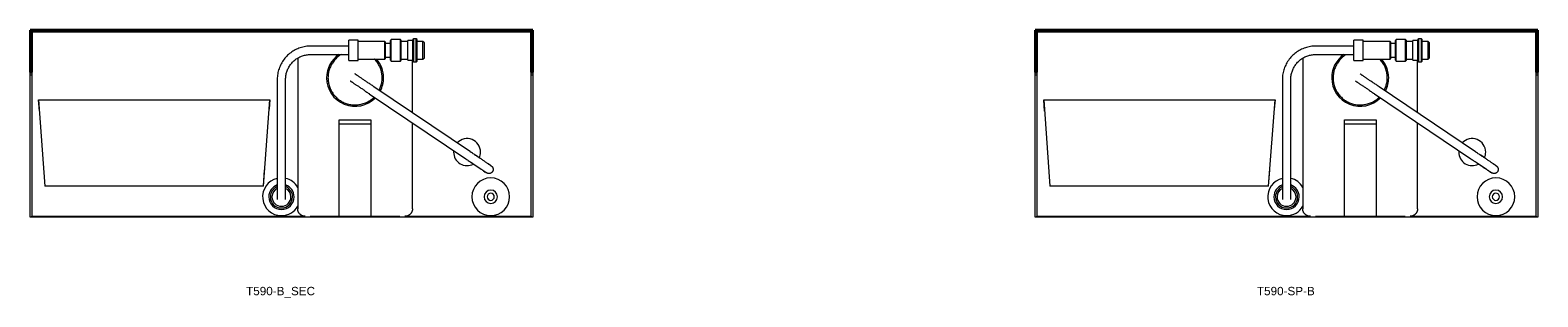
# Model space of a CAD drawing. Header units: millimetres. Extents: x 1763 to 5703, y 1802 to 2120.
# Tile 2 of 2: x 3903 to 5703, y 1802 to 2120. Entities that reach past the tile are written whole.
import ezdxf

# ---------------------------------------------------------------- set-up
doc = ezdxf.new("R2010")
doc.units = ezdxf.units.MM
doc.layers.add('A-GENM', color=13, linetype='Continuous', lineweight=18)
doc.layers.add('A-GENM-IDEN', color=13, linetype='Continuous', lineweight=9)
doc.styles.add('Arial', font='arial.ttf', dxfattribs={"height": 10})

# ---------------------------------------------------------------- blocks, each defined once
blk = doc.blocks.new('DBLTD_Duten_SoapDispensers_T590T591 - Unit with Standard Hot Air Dryer-451946-Level 0')
at = {"layer": 'A-GENM'}
for p, q in [((-174, 219.9), (-174, 389.3)), ((-174, 389.3), (-172, 389.3)), ((-172, 389.3), (424.1, 389.3)), ((-172, 388.3), (-172, 389.3)), ((-172, 389.3), (-172, 219.9)), ((-21.4, 388.3), (-172, 388.3)), ((-30.4, 379.3), (-30.4, 276.8)), ((19.2, 388.3), (-15.4, 388.3)), ((57, 388.3), (19.2, 388.3)), ((19.2, 368.3), (19.2, 388.3)), ((57, 388.3), (57, 368.3)), ((91.6, 388.3), (57, 388.3)), ((424.1, 388.3), (97.6, 388.3)), ((106.6, 199.6), (106.6, 379.3)), ((424.1, 389.3), (424.1, 388.3)), ((424.1, 389.3), (426, 389.3)), ((424.1, 219.9), (424.1, 389.3)), ((426, 389.3), (426, 219.9)), ((19.2, 298.3), (19.2, 368.3)), ((57, 368.3), (57, 298.3)), ((147.5, 352.3), (139.8, 249.3)), ((147.6, 352.3), (146.1, 332.8)), ((147.5, 352.3), (147.5, 352.3)), ((147.6, 352.3), (150.8, 352.3)), ((150.8, 352.3), (158.3, 352.3)), ((158.3, 352.3), (166.4, 352.3)), ((166.4, 352.3), (389.7, 352.3)), ((389.7, 352.3), (397.8, 352.3)), ((397.8, 352.3), (405.3, 352.3)), ((405.3, 352.3), (408.5, 352.3)), ((415.9, 249.3), (408.6, 352.3)), ((408.6, 352.3), (408.6, 352.3)), ((-123, 327.2), (-120.7, 325.6)), ((-115.3, 334), (-117.4, 335.5)), ((-100.2, 323.8), (-112.5, 332.1)), ((-111.4, 319.3), (-105.8, 315.5)), ((-105.8, 315.5), (-104.6, 314.8)), ((-99, 323), (-100.2, 323.8)), ((-99.7, 311.4), (15.6, 233.7)), ((21.2, 242), (-94.1, 319.7)), ((121, 308.3), (121, 225.2)), ((131, 225.2), (131, 308.3)), ((19.2, 278.3), (19.2, 298.3)), ((57, 298.3), (57, 278.3)), ((19.2, 278.3), (57, 278.3)), ((19.2, 273.3), (19.2, 278.3)), ((57, 273.3), (19.2, 273.3)), ((57, 278.3), (57, 273.3)), ((-30.4, 264.7), (-30.4, 202.2)), ((139.8, 249.3), (140.7, 260.6)), ((414.9, 263), (415.9, 249.3)), ((139.9, 249.3), (139.8, 249.3)), ((143.1, 249.3), (139.9, 249.3)), ((150.7, 249.3), (143.1, 249.3)), ((158.9, 249.3), (150.7, 249.3)), ((396.9, 249.3), (158.9, 249.3)), ((405, 249.3), (396.9, 249.3)), ((412.6, 249.3), (405, 249.3)), ((415.9, 249.3), (412.6, 249.3)), ((415.9, 249.3), (415.9, 249.3)), ((-174, 216.3), (-174, 219.9)), ((-174, 219.9), (-172, 219.9)), ((-172, 219.9), (-172, 216.3)), ((424.1, 219.9), (426, 219.9)), ((424.1, 216.3), (424.1, 219.9)), ((426, 219.9), (426, 216.3)), ((-42.9, 200.7), (-44.6, 199.3)), ((-44.6, 199.3), (-44.6, 190.3)), ((-35.9, 200.7), (-42.9, 200.7)), ((-42.9, 200.7), (-42.9, 190.3)), ((-35, 204.1), (-35.9, 203.1)), ((-35.9, 203.1), (-35.9, 190.3)), ((-32.1, 204.1), (-35, 204.1)), ((-35, 204.1), (-35, 190.3)), ((-30.9, 203.1), (-32.1, 204.1)), ((-32.1, 204.1), (-32.1, 190.3)), ((-30.9, 203.1), (-30.9, 190.3)), ((-24.9, 202.2), (-30.9, 202.2)), ((-24.9, 202.2), (-24.9, 190.3)), ((-17, 200.7), (-24.9, 200.7)), ((-16, 203.1), (-17, 201.9)), ((-17, 201.9), (-17, 190.3)), ((-5, 203.1), (-16, 203.1)), ((-16, 203.1), (-16, 190.3)), ((-4.1, 202.2), (-5, 203.1)), ((-5, 203.1), (-5, 190.3)), ((-4.1, 202.2), (-4.1, 190.3)), ((1.7, 198.6), (-4.1, 198.6)), ((2.4, 200.7), (1.7, 200)), ((1.7, 200), (1.7, 190.3)), ((34.5, 200.7), (2.4, 200.7)), ((2.4, 200.7), (2.4, 190.3)), ((45.5, 202.4), (34.5, 202.4)), ((34.5, 202.4), (34.5, 190.3)), ((45.5, 202.4), (45.5, 190.3)), ((-44.6, 190.3), (-44.6, 181.3)), ((-44.6, 181.3), (-42.9, 179.9)), ((-42.9, 190.3), (-42.9, 179.9)), ((-35.9, 190.3), (-35.9, 177.5)), ((-35, 190.3), (-35, 176.5)), ((-32.1, 190.3), (-32.1, 176.5)), ((-30.9, 190.3), (-30.9, 177.5)), ((-24.9, 190.3), (-24.9, 178.5)), ((-17, 190.3), (-17, 178.7)), ((-16, 190.3), (-16, 177.5)), ((-5, 190.3), (-5, 177.5)), ((-4.1, 190.3), (-4.1, 178.5)), ((-4.1, 182), (1.7, 182)), ((1.7, 190.3), (1.7, 180.6)), ((1.7, 180.6), (2.4, 179.9)), ((2.4, 190.3), (2.4, 179.9)), ((34.5, 190.3), (34.5, 178.2)), ((91, 195.2), (45.5, 195.2)), ((45.5, 190.3), (45.5, 178.2)), ((45.5, 185.2), (91, 185.2)), ((-42.9, 179.9), (-35.9, 179.9)), ((-35.9, 177.5), (-35, 176.5)), ((-35, 176.5), (-32.1, 176.5)), ((-32.1, 176.5), (-30.9, 177.5)), ((-30.9, 178.5), (-24.9, 178.5)), ((-24.9, 179.9), (-17, 179.9)), ((-17, 178.7), (-16, 177.5)), ((-16, 177.5), (-5, 177.5)), ((-5, 177.5), (-4.1, 178.5)), ((2.4, 179.9), (34.5, 179.9)), ((34.5, 178.2), (45.5, 178.2))]:
    blk.add_line(p, q, dxfattribs=at)
at = {"layer": 'A-GENM', "lineweight": 35}
for p, q in [((-174, 216.3), (-174, 166.3)), ((-172, 216.3), (-174, 216.3)), ((-172, 166.3), (-172, 216.3)), ((426, 216.3), (424.1, 216.3)), ((424.1, 216.3), (424.1, 166.3)), ((426, 166.3), (426, 216.3)), ((-174, 166.3), (-172, 166.3)), ((424.1, 167.3), (-172, 167.3)), ((-172, 167.3), (-172, 166.3)), ((-172, 166.3), (424.1, 166.3)), ((424.1, 166.3), (424.1, 167.3)), ((424.1, 166.3), (426, 166.3))]:
    blk.add_line(p, q, dxfattribs=at)
at = {"layer": 'A-GENM', "flags": 128}
for points in [[(-30.4, 379.3), (-30.4, 379.7), (-30.4, 380.1), (-30.4, 380.4), (-30.3, 380.8), (-30.2, 381.1), (-30.2, 381.5), (-30.1, 381.8), (-30, 382.2), (-29.8, 382.5), (-29.7, 382.8), (-29.6, 383.2), (-29.4, 383.5), (-29.2, 383.8), (-29, 384.1), (-28.9, 384.4), (-28.6, 384.7), (-28.4, 385), (-28.2, 385.3), (-27.9, 385.5), (-27.7, 385.8), (-27.4, 386), (-27.2, 386.3), (-26.9, 386.5), (-26.6, 386.7), (-26.3, 386.9), (-26, 387.1), (-25.7, 387.3), (-25.3, 387.4), (-25, 387.6), (-24.7, 387.7), (-24.3, 387.8), (-24, 388), (-23.7, 388.1), (-23.3, 388.1), (-23, 388.2), (-22.6, 388.3), (-22.2, 388.3), (-21.9, 388.3), (-21.5, 388.3), (-21.4, 388.3)], [(97.6, 388.3), (98, 388.3), (98.4, 388.3), (98.7, 388.3), (99.1, 388.2), (99.4, 388.2), (99.8, 388.1), (100.1, 388), (100.5, 387.9), (100.8, 387.8), (101.1, 387.6), (101.5, 387.5), (101.8, 387.3), (102.1, 387.1), (102.4, 387), (102.7, 386.8), (103, 386.6), (103.3, 386.3), (103.6, 386.1), (103.8, 385.9), (104.1, 385.6), (104.3, 385.3), (104.6, 385.1), (104.8, 384.8), (105, 384.5), (105.2, 384.2), (105.4, 383.9), (105.6, 383.6), (105.7, 383.3), (105.9, 382.9), (106, 382.6), (106.1, 382.3), (106.3, 381.9), (106.4, 381.6), (106.4, 381.2), (106.5, 380.9), (106.6, 380.5), (106.6, 380.1), (106.6, 379.8), (106.6, 379.4), (106.6, 379.3)], [(121, 368.3), (121, 368.2), (121, 368.1), (121, 367.8), (121, 367.5), (121, 367.1), (121, 366.5), (121, 365.9), (121, 365.2), (121, 364.4), (121, 363.5), (121, 362.6), (121, 361.5), (121, 360.3), (121, 359.1), (121, 357.8), (121, 356.4), (121, 354.9), (121, 353.4), (121, 351.8), (121, 350.1), (121, 348.3), (121, 346.5), (121, 344.6), (121, 342.7), (121, 340.7), (121, 338.6), (121, 336.5), (121, 334.4), (121, 332.2), (121, 330), (121, 327.8), (121, 325.5), (121, 323.2), (121, 320.8), (121, 318.5), (121, 316.1), (121, 313.7), (121, 311.3), (121, 308.9), (121, 308.3)], [(131, 308.3), (131, 310.7), (131, 313.1), (131, 315.5), (131, 317.8), (131, 320.2), (131, 322.5), (131, 324.9), (131, 327.1), (131, 329.4), (131, 331.6), (131, 333.8), (131, 336), (131, 338.1), (131, 340.1), (131, 342.1), (131, 344.1), (131, 346), (131, 347.8), (131, 349.6), (131, 351.3), (131, 352.9), (131, 354.5), (131, 356), (131, 357.4), (131, 358.8), (131, 360), (131, 361.2), (131, 362.3), (131, 363.3), (131, 364.2), (131, 365), (131, 365.8), (131, 366.4), (131, 366.9), (131, 367.4), (131, 367.8), (131, 368), (131, 368.2), (131, 368.3), (131, 368.3)], [(-124.5, 328.2), (-124.7, 328.3), (-124.9, 328.4), (-125, 328.6), (-125.2, 328.7), (-125.3, 328.8), (-125.4, 329), (-125.6, 329.1), (-125.7, 329.3), (-125.8, 329.4), (-125.9, 329.6), (-126, 329.8), (-126.1, 329.9), (-126.2, 330.1), (-126.3, 330.3), (-126.4, 330.5), (-126.5, 330.7), (-126.5, 330.9), (-126.6, 331.1), (-126.6, 331.3), (-126.7, 331.5), (-126.7, 331.6), (-126.7, 331.8), (-126.7, 332), (-126.7, 332.2), (-126.7, 332.4), (-126.7, 332.6), (-126.7, 332.8), (-126.7, 333), (-126.7, 333.2), (-126.6, 333.4), (-126.6, 333.6), (-126.5, 333.8), (-126.4, 334), (-126.4, 334.2), (-126.3, 334.4), (-126.2, 334.6), (-126.1, 334.7), (-126, 334.9), (-125.9, 335.1), (-125.9, 335.1)], [(-125.9, 335.1), (-125.8, 335.3), (-125.6, 335.5), (-125.5, 335.6), (-125.4, 335.8), (-125.2, 335.9), (-125.1, 336), (-124.9, 336.2), (-124.8, 336.3), (-124.6, 336.4), (-124.5, 336.5), (-124.3, 336.6), (-124.1, 336.7), (-123.9, 336.8), (-123.8, 336.9), (-123.6, 337), (-123.4, 337.1), (-123.2, 337.1), (-123, 337.2), (-122.8, 337.2), (-122.6, 337.3), (-122.4, 337.3), (-122.2, 337.3), (-122, 337.3), (-121.8, 337.3), (-121.6, 337.3), (-121.4, 337.3), (-121.2, 337.3), (-121, 337.3), (-120.8, 337.3), (-120.6, 337.2), (-120.4, 337.2), (-120.2, 337.1), (-120.1, 337), (-119.9, 337), (-119.7, 336.9), (-119.5, 336.8), (-119.3, 336.7), (-119.2, 336.6), (-119, 336.5), (-118.9, 336.5)], [(-123, 327.2), (-123.4, 327.4), (-123.6, 327.6), (-123.9, 327.8), (-124.1, 327.9), (-124.3, 328), (-124.4, 328.1), (-124.5, 328.1), (-124.5, 328.2), (-124.5, 328.2)], [(-124.5, 328.2), (-124.5, 328.2), (-124.5, 328.1), (-124.4, 328.1), (-124.2, 328), (-124, 327.9), (-123.8, 327.7), (-123.6, 327.5), (-123.3, 327.3), (-122.9, 327.1), (-122.6, 326.9), (-122.2, 326.6), (-121.7, 326.3), (-121.2, 326), (-120.7, 325.6), (-120.2, 325.3), (-119.6, 324.9), (-119, 324.5), (-118.4, 324), (-117.7, 323.6), (-117, 323.1), (-116.3, 322.6), (-115.5, 322.1), (-114.7, 321.6), (-113.9, 321), (-113.1, 320.5), (-112.3, 319.9), (-111.4, 319.3), (-110.5, 318.7), (-109.6, 318.1), (-108.7, 317.5), (-107.7, 316.9), (-106.8, 316.2), (-105.8, 315.6), (-104.9, 314.9), (-103.9, 314.3), (-102.9, 313.6), (-101.9, 312.9), (-100.9, 312.3), (-99.9, 311.6), (-99.7, 311.4)], [(-94.1, 319.7), (-95.1, 320.4), (-96.1, 321), (-97, 321.7), (-98, 322.4), (-99, 323), (-100, 323.7), (-100.9, 324.3), (-101.9, 325), (-102.8, 325.6), (-103.8, 326.2), (-104.7, 326.8), (-105.6, 327.5), (-106.4, 328), (-107.3, 328.6), (-108.1, 329.2), (-108.9, 329.7), (-109.7, 330.3), (-110.5, 330.8), (-111.2, 331.3), (-111.9, 331.7), (-112.6, 332.2), (-113.2, 332.6), (-113.9, 333.1), (-114.4, 333.4), (-115, 333.8), (-115.5, 334.2), (-116, 334.5), (-116.5, 334.8), (-116.9, 335.1), (-117.2, 335.3), (-117.6, 335.6), (-117.9, 335.8), (-118.2, 336), (-118.4, 336.1), (-118.6, 336.2), (-118.7, 336.3), (-118.8, 336.4), (-118.9, 336.5), (-118.9, 336.5), (-118.9, 336.5)], [(-118.9, 336.5), (-118.9, 336.5), (-118.9, 336.4), (-118.8, 336.4), (-118.6, 336.3), (-118.4, 336.1), (-118.2, 336), (-118, 335.8), (-117.7, 335.6), (-117.4, 335.5)], [(70.5, 223.1), (70.4, 224.4), (70.4, 225.7), (70.2, 227), (70, 228.3), (69.8, 229.6), (69.5, 230.8), (69.2, 232.1), (68.8, 233.3), (68.4, 234.5), (67.9, 235.7), (67.4, 236.9), (66.8, 238.1), (66.2, 239.2), (65.5, 240.3), (64.8, 241.4), (64.1, 242.4), (63.3, 243.5), (62.4, 244.5), (61.6, 245.4), (60.6, 246.3), (59.7, 247.2), (58.7, 248.1), (57.7, 248.9), (56.7, 249.6), (55.6, 250.3), (54.5, 251), (53.4, 251.7), (52.2, 252.2), (51, 252.8), (49.8, 253.3), (48.6, 253.7), (47.4, 254.1), (46.1, 254.5), (44.9, 254.8), (43.6, 255), (42.3, 255.2), (41, 255.3), (39.7, 255.4), (38.5, 255.5), (37.2, 255.5), (35.9, 255.4), (34.6, 255.3), (33.3, 255.1), (32, 254.9), (30.8, 254.6), (29.5, 254.3), (28.3, 253.9), (27, 253.5), (25.8, 253.1), (24.6, 252.5), (23.5, 252), (22.3, 251.4), (21.2, 250.7), (20.1, 250), (19.1, 249.3), (18, 248.5), (17, 247.7), (16.1, 246.8), (15.2, 246)], [(9.3, 237.9), (9.1, 237.5), (8.6, 236.4), (8.1, 235.2), (7.6, 234), (7.2, 232.7), (6.9, 231.5), (6.5, 230.2), (6.3, 229), (6.1, 227.7), (5.9, 226.4), (5.8, 225.1), (5.8, 223.8), (5.8, 223.1)], [(43.8, 226.7), (43.8, 226.7), (43.8, 226.7), (43.7, 226.8), (43.6, 226.9), (43.4, 227), (43.2, 227.1), (43, 227.3), (42.7, 227.5), (42.4, 227.7), (42.1, 227.9), (41.7, 228.1), (41.3, 228.4), (40.8, 228.7), (40.4, 229), (39.9, 229.3), (39.4, 229.7), (38.8, 230.1), (38.2, 230.5), (37.6, 230.9), (37, 231.3), (36.3, 231.8), (35.6, 232.2), (34.9, 232.7), (34.2, 233.2), (33.4, 233.7), (32.7, 234.2), (31.9, 234.8), (31.1, 235.3), (30.2, 235.9), (29.4, 236.4), (28.6, 237), (27.7, 237.6), (26.8, 238.2), (25.9, 238.8), (25.1, 239.4), (24.2, 240), (23.3, 240.6), (22.4, 241.2), (21.4, 241.8), (21.2, 242)], [(5.8, 223.1), (5.8, 221.8), (5.9, 220.5), (6, 219.3), (6.2, 218), (6.4, 216.7), (6.7, 215.4), (7, 214.2), (7.4, 212.9), (7.8, 211.7), (8.3, 210.5), (8.8, 209.3), (9.4, 208.2), (10, 207.1), (10.7, 205.9), (11.4, 204.9), (12.2, 203.8), (13, 202.8), (13.8, 201.8), (14.7, 200.8), (14.8, 200.7)], [(15.6, 233.7), (16.5, 233.1), (17.4, 232.4), (18.3, 231.8), (19.2, 231.2), (20.1, 230.6), (21, 230), (21.9, 229.4), (22.7, 228.9), (23.6, 228.3), (24.4, 227.7), (25.3, 227.2), (26.1, 226.6), (26.9, 226.1), (27.6, 225.6), (28.4, 225), (29.1, 224.5), (29.8, 224.1), (30.5, 223.6), (31.2, 223.1), (31.9, 222.7), (32.5, 222.3), (33.1, 221.9), (33.6, 221.5), (34.2, 221.2), (34.7, 220.8), (35.1, 220.5), (35.6, 220.2), (36, 219.9), (36.4, 219.7), (36.7, 219.4), (37, 219.2), (37.3, 219), (37.5, 218.9), (37.7, 218.7), (37.9, 218.6), (38.1, 218.5), (38.2, 218.5), (38.2, 218.4), (38.2, 218.4), (38.2, 218.4)], [(54.4, 195.2), (55, 195.5), (56.1, 196.2), (57.1, 197), (58.2, 197.8), (59.2, 198.6), (60.1, 199.4), (61.1, 200.3), (62, 201.3), (62.8, 202.2), (63.6, 203.3), (64.4, 204.3), (65.1, 205.4), (65.8, 206.4), (66.5, 207.6), (67.1, 208.7), (67.6, 209.9), (68.1, 211.1), (68.6, 212.3), (69, 213.5), (69.4, 214.8), (69.7, 216), (69.9, 217.3), (70.1, 218.6), (70.3, 219.8), (70.4, 221.1), (70.4, 222.4), (70.5, 223.1)], [(91, 185.2), (92.6, 185.2), (94.2, 185.3), (95.8, 185.5), (97.4, 185.7), (99, 186), (100.6, 186.4), (102.1, 186.8), (103.6, 187.2), (105.1, 187.8), (106.6, 188.4), (108.1, 189), (109.5, 189.7), (110.9, 190.5), (112.3, 191.3), (113.6, 192.2), (114.9, 193.1), (116.2, 194.1), (117.4, 195.1), (118.6, 196.2), (119.7, 197.3), (120.8, 198.5), (121.9, 199.7), (122.9, 201), (123.8, 202.3), (124.7, 203.6), (125.5, 205), (126.3, 206.4), (127, 207.8), (127.7, 209.2), (128.3, 210.7), (128.9, 212.2), (129.4, 213.7), (129.8, 215.3), (130.2, 216.8), (130.5, 218.4), (130.7, 220), (130.9, 221.6), (131, 223.2), (131, 224.8), (131, 225.2)], [(121, 225.2), (121, 224), (120.9, 222.8), (120.8, 221.6), (120.7, 220.4), (120.4, 219.3), (120.2, 218.1), (119.9, 216.9), (119.5, 215.8), (119.1, 214.6), (118.7, 213.5), (118.2, 212.4), (117.7, 211.4), (117.1, 210.3), (116.5, 209.3), (115.8, 208.3), (115.1, 207.3), (114.4, 206.3), (113.6, 205.4), (112.8, 204.5), (111.9, 203.7), (111.1, 202.9), (110.2, 202.1), (109.2, 201.3), (108.3, 200.6), (107.3, 200), (106.2, 199.3), (105.2, 198.8), (104.1, 198.2), (103, 197.7), (101.9, 197.3), (100.8, 196.8), (99.6, 196.5), (98.5, 196.2), (97.3, 195.9), (96.1, 195.6), (95, 195.5), (93.8, 195.3), (92.6, 195.3), (91.4, 195.2), (91, 195.2)]]:
    blk.add_lwpolyline(points, dxfattribs=at)
at = {"layer": 'A-GENM'}
for centre, radius, start, end in [((-123.9, 365), 22.5, 90, 270), ((-123.9, 365), 22.5, 270, 90), ((126, 365), 22.5, 90, 150.074), ((126, 365.1), 15.1, 0, 180), ((126, 365.1), 13.2, 0, 180), ((126, 365), 22.5, 282.8818, 90), ((-123.9, 365), 7.99, 90, 270), ((-123.9, 365), 4.26, 90, 270), ((-123.9, 365), 7.99, 270, 90), ((-123.9, 365), 4.26, 270, 90), ((126, 365.1), 15.1, 180, 250.6013), ((126, 365.1), 13.2, 180, 247.5), ((126, 365.1), 11.3, 0, 180), ((126, 365.1), 11.3, 180, 243.8724), ((126, 365.1), 15.1, 289.3867, 0), ((126, 365.1), 13.2, 292.5, 0), ((126, 365.1), 11.3, 296.4867, 0), ((126, 365), 22.5, 209.926, 257.1714), ((-95.6, 311.7), 16.1, 360, 118.0416), ((-95.6, 311.7), 16.1, 155.0624, 180), ((-95.6, 311.7), 16.1, 180, 316.9986), ((-95.6, 311.7), 16.1, 354.0674, 360), ((38.1, 223.1), 34, 360, 135.5709), ((38.1, 223.1), 34, 152.4811, 180), ((38.1, 223.1), 34, 180, 221.2558), ((38.1, 223.1), 34, 304.7126, 360)]:
    blk.add_arc(centre, radius, start, end, dxfattribs=at)
blk = doc.blocks.new('DBLTD_Duten_SoapDispensers_T590T591 - Unit with Standard Hot Air Dryer_ without Mixer-451978-Level 0')
at = {"layer": 'A-GENM'}
for p, q in [((-174, 219.9), (-174, 389.3)), ((-174, 389.3), (-172, 389.3)), ((-172, 389.3), (424.1, 389.3)), ((-172, 388.3), (-172, 389.3)), ((-172, 389.3), (-172, 219.9)), ((-21.4, 388.3), (-172, 388.3)), ((-30.4, 379.3), (-30.4, 276.8)), ((19.2, 388.3), (-15.4, 388.3)), ((57, 388.3), (19.2, 388.3)), ((19.2, 368.3), (19.2, 388.3)), ((57, 388.3), (57, 368.3)), ((91.6, 388.3), (57, 388.3)), ((424.1, 388.3), (97.6, 388.3)), ((106.6, 199.6), (106.6, 379.3)), ((424.1, 389.3), (424.1, 388.3)), ((424.1, 389.3), (426, 389.3)), ((424.1, 219.9), (424.1, 389.3)), ((426, 389.3), (426, 219.9)), ((19.2, 298.3), (19.2, 368.3)), ((57, 368.3), (57, 298.3)), ((147.5, 352.3), (139.8, 249.3)), ((147.6, 352.3), (146.1, 332.8)), ((147.5, 352.3), (147.5, 352.3)), ((147.6, 352.3), (150.8, 352.3)), ((150.8, 352.3), (158.3, 352.3)), ((158.3, 352.3), (166.4, 352.3)), ((166.4, 352.3), (389.7, 352.3)), ((389.7, 352.3), (397.8, 352.3)), ((397.8, 352.3), (405.3, 352.3)), ((405.3, 352.3), (408.5, 352.3)), ((415.9, 249.3), (408.6, 352.3)), ((408.6, 352.3), (408.6, 352.3)), ((-123, 327.2), (-120.7, 325.6)), ((-115.3, 334), (-117.4, 335.5)), ((-100.2, 323.8), (-112.5, 332.1)), ((-111.4, 319.3), (-105.8, 315.5)), ((-105.8, 315.5), (-104.6, 314.8)), ((-99, 323), (-100.2, 323.8)), ((-99.7, 311.4), (15.6, 233.7)), ((-95.8, 320.9), (-95.9, 320.9)), ((21.2, 242), (-94.1, 319.7)), ((121, 308.3), (121, 225.2)), ((131, 225.2), (131, 308.3)), ((19.2, 278.3), (19.2, 298.3)), ((57, 298.3), (57, 278.3)), ((19.2, 278.3), (57, 278.3)), ((19.2, 273.3), (19.2, 278.3)), ((57, 273.3), (19.2, 273.3)), ((57, 278.3), (57, 273.3)), ((-30.4, 264.7), (-30.4, 202.2)), ((139.8, 249.3), (140.7, 260.6)), ((414.9, 263), (415.9, 249.3)), ((139.9, 249.3), (139.8, 249.3)), ((143.1, 249.3), (139.9, 249.3)), ((150.7, 249.3), (143.1, 249.3)), ((158.9, 249.3), (150.7, 249.3)), ((396.9, 249.3), (158.9, 249.3)), ((405, 249.3), (396.9, 249.3)), ((412.6, 249.3), (405, 249.3)), ((415.9, 249.3), (412.6, 249.3)), ((415.9, 249.3), (415.9, 249.3)), ((-174, 216.3), (-174, 219.9)), ((-174, 219.9), (-172, 219.9)), ((-172, 219.9), (-172, 216.3)), ((424.1, 219.9), (426, 219.9)), ((424.1, 216.3), (424.1, 219.9)), ((426, 219.9), (426, 216.3)), ((-42.9, 200.7), (-44.6, 199.3)), ((-44.6, 199.3), (-44.6, 190.3)), ((-35.9, 200.7), (-42.9, 200.7)), ((-42.9, 200.7), (-42.9, 190.3)), ((-35, 204.1), (-35.9, 203.1)), ((-35.9, 203.1), (-35.9, 190.3)), ((-32.1, 204.1), (-35, 204.1)), ((-35, 204.1), (-35, 190.3)), ((-30.9, 203.1), (-32.1, 204.1)), ((-32.1, 204.1), (-32.1, 190.3)), ((-30.9, 203.1), (-30.9, 190.3)), ((-24.9, 202.2), (-30.9, 202.2)), ((-24.9, 202.2), (-24.9, 190.3)), ((-17, 200.7), (-24.9, 200.7)), ((-16, 203.1), (-17, 201.9)), ((-17, 201.9), (-17, 190.3)), ((-5, 203.1), (-16, 203.1)), ((-16, 203.1), (-16, 190.3)), ((-4.1, 202.2), (-5, 203.1)), ((-5, 203.1), (-5, 190.3)), ((-4.1, 202.2), (-4.1, 190.3)), ((1.7, 198.6), (-4.1, 198.6)), ((2.4, 200.7), (1.7, 200)), ((1.7, 200), (1.7, 190.3)), ((34.5, 200.7), (2.4, 200.7)), ((2.4, 200.7), (2.4, 190.3)), ((45.5, 202.4), (34.5, 202.4)), ((34.5, 202.4), (34.5, 190.3)), ((45.5, 202.4), (45.5, 190.3)), ((-44.6, 190.3), (-44.6, 181.3)), ((-44.6, 181.3), (-42.9, 179.9)), ((-42.9, 190.3), (-42.9, 179.9)), ((-35.9, 190.3), (-35.9, 177.5)), ((-35, 190.3), (-35, 176.5)), ((-32.1, 190.3), (-32.1, 176.5)), ((-30.9, 190.3), (-30.9, 177.5)), ((-24.9, 190.3), (-24.9, 178.5)), ((-17, 190.3), (-17, 178.7)), ((-16, 190.3), (-16, 177.5)), ((-5, 190.3), (-5, 177.5)), ((-4.1, 190.3), (-4.1, 178.5)), ((-4.1, 182), (1.7, 182)), ((1.7, 190.3), (1.7, 180.6)), ((1.7, 180.6), (2.4, 179.9)), ((2.4, 190.3), (2.4, 179.9)), ((34.5, 190.3), (34.5, 178.2)), ((91, 195.2), (45.5, 195.2)), ((45.5, 190.3), (45.5, 178.2)), ((45.5, 185.2), (91, 185.2)), ((-42.9, 179.9), (-35.9, 179.9)), ((-35.9, 177.5), (-35, 176.5)), ((-35, 176.5), (-32.1, 176.5)), ((-32.1, 176.5), (-30.9, 177.5)), ((-30.9, 178.5), (-24.9, 178.5)), ((-24.9, 179.9), (-17, 179.9)), ((-17, 178.7), (-16, 177.5)), ((-16, 177.5), (-5, 177.5)), ((-5, 177.5), (-4.1, 178.5)), ((2.4, 179.9), (34.5, 179.9)), ((34.5, 178.2), (45.5, 178.2))]:
    blk.add_line(p, q, dxfattribs=at)
at = {"layer": 'A-GENM', "lineweight": 35}
for p, q in [((-174, 216.3), (-174, 166.3)), ((-172, 216.3), (-174, 216.3)), ((-172, 166.3), (-172, 216.3)), ((426, 216.3), (424.1, 216.3)), ((424.1, 216.3), (424.1, 166.3)), ((426, 166.3), (426, 216.3)), ((-174, 166.3), (-172, 166.3)), ((424.1, 167.3), (-172, 167.3)), ((-172, 167.3), (-172, 166.3)), ((-172, 166.3), (424.1, 166.3)), ((424.1, 166.3), (424.1, 167.3)), ((424.1, 166.3), (426, 166.3))]:
    blk.add_line(p, q, dxfattribs=at)
at = {"layer": 'A-GENM', "flags": 128}
for points in [[(-30.4, 379.3), (-30.4, 379.7), (-30.4, 380.1), (-30.4, 380.4), (-30.3, 380.8), (-30.2, 381.1), (-30.2, 381.5), (-30.1, 381.8), (-30, 382.2), (-29.8, 382.5), (-29.7, 382.8), (-29.6, 383.2), (-29.4, 383.5), (-29.2, 383.8), (-29, 384.1), (-28.9, 384.4), (-28.6, 384.7), (-28.4, 385), (-28.2, 385.3), (-27.9, 385.5), (-27.7, 385.8), (-27.4, 386), (-27.2, 386.3), (-26.9, 386.5), (-26.6, 386.7), (-26.3, 386.9), (-26, 387.1), (-25.7, 387.3), (-25.3, 387.4), (-25, 387.6), (-24.7, 387.7), (-24.3, 387.8), (-24, 388), (-23.7, 388.1), (-23.3, 388.1), (-23, 388.2), (-22.6, 388.3), (-22.2, 388.3), (-21.9, 388.3), (-21.5, 388.3), (-21.4, 388.3)], [(97.6, 388.3), (98, 388.3), (98.4, 388.3), (98.7, 388.3), (99.1, 388.2), (99.4, 388.2), (99.8, 388.1), (100.1, 388), (100.5, 387.9), (100.8, 387.8), (101.1, 387.6), (101.5, 387.5), (101.8, 387.3), (102.1, 387.1), (102.4, 387), (102.7, 386.8), (103, 386.6), (103.3, 386.3), (103.6, 386.1), (103.8, 385.9), (104.1, 385.6), (104.3, 385.3), (104.6, 385.1), (104.8, 384.8), (105, 384.5), (105.2, 384.2), (105.4, 383.9), (105.6, 383.6), (105.7, 383.3), (105.9, 382.9), (106, 382.6), (106.1, 382.3), (106.3, 381.9), (106.4, 381.6), (106.4, 381.2), (106.5, 380.9), (106.6, 380.5), (106.6, 380.1), (106.6, 379.8), (106.6, 379.4), (106.6, 379.3)], [(121, 368.3), (121, 368.2), (121, 368.1), (121, 367.8), (121, 367.5), (121, 367.1), (121, 366.5), (121, 365.9), (121, 365.2), (121, 364.4), (121, 363.5), (121, 362.6), (121, 361.5), (121, 360.3), (121, 359.1), (121, 357.8), (121, 356.4), (121, 354.9), (121, 353.4), (121, 351.8), (121, 350.1), (121, 348.3), (121, 346.5), (121, 344.6), (121, 342.7), (121, 340.7), (121, 338.6), (121, 336.5), (121, 334.4), (121, 332.2), (121, 330), (121, 327.8), (121, 325.5), (121, 323.2), (121, 320.8), (121, 318.5), (121, 316.1), (121, 313.7), (121, 311.3), (121, 308.9), (121, 308.3)], [(131, 308.3), (131, 310.7), (131, 313.1), (131, 315.5), (131, 317.8), (131, 320.2), (131, 322.5), (131, 324.9), (131, 327.1), (131, 329.4), (131, 331.6), (131, 333.8), (131, 336), (131, 338.1), (131, 340.1), (131, 342.1), (131, 344.1), (131, 346), (131, 347.8), (131, 349.6), (131, 351.3), (131, 352.9), (131, 354.5), (131, 356), (131, 357.4), (131, 358.8), (131, 360), (131, 361.2), (131, 362.3), (131, 363.3), (131, 364.2), (131, 365), (131, 365.8), (131, 366.4), (131, 366.9), (131, 367.4), (131, 367.8), (131, 368), (131, 368.2), (131, 368.3), (131, 368.3)], [(-124.5, 328.2), (-124.7, 328.3), (-124.9, 328.4), (-125, 328.6), (-125.2, 328.7), (-125.3, 328.8), (-125.4, 329), (-125.6, 329.1), (-125.7, 329.3), (-125.8, 329.4), (-125.9, 329.6), (-126, 329.8), (-126.1, 329.9), (-126.2, 330.1), (-126.3, 330.3), (-126.4, 330.5), (-126.5, 330.7), (-126.5, 330.9), (-126.6, 331.1), (-126.6, 331.3), (-126.7, 331.5), (-126.7, 331.6), (-126.7, 331.8), (-126.7, 332), (-126.7, 332.2), (-126.7, 332.4), (-126.7, 332.6), (-126.7, 332.8), (-126.7, 333), (-126.7, 333.2), (-126.6, 333.4), (-126.6, 333.6), (-126.5, 333.8), (-126.4, 334), (-126.4, 334.2), (-126.3, 334.4), (-126.2, 334.6), (-126.1, 334.7), (-126, 334.9), (-125.9, 335.1), (-125.9, 335.1)], [(-125.9, 335.1), (-125.8, 335.3), (-125.6, 335.5), (-125.5, 335.6), (-125.4, 335.8), (-125.2, 335.9), (-125.1, 336), (-124.9, 336.2), (-124.8, 336.3), (-124.6, 336.4), (-124.5, 336.5), (-124.3, 336.6), (-124.1, 336.7), (-123.9, 336.8), (-123.8, 336.9), (-123.6, 337), (-123.4, 337.1), (-123.2, 337.1), (-123, 337.2), (-122.8, 337.2), (-122.6, 337.3), (-122.4, 337.3), (-122.2, 337.3), (-122, 337.3), (-121.8, 337.3), (-121.6, 337.3), (-121.4, 337.3), (-121.2, 337.3), (-121, 337.3), (-120.8, 337.3), (-120.6, 337.2), (-120.4, 337.2), (-120.2, 337.1), (-120.1, 337), (-119.9, 337), (-119.7, 336.9), (-119.5, 336.8), (-119.3, 336.7), (-119.2, 336.6), (-119, 336.5), (-118.9, 336.5)], [(-123, 327.2), (-123.4, 327.4), (-123.6, 327.6), (-123.9, 327.8), (-124.1, 327.9), (-124.3, 328), (-124.4, 328.1), (-124.5, 328.1), (-124.5, 328.2), (-124.5, 328.2)], [(-124.5, 328.2), (-124.5, 328.2), (-124.5, 328.1), (-124.4, 328.1), (-124.2, 328), (-124, 327.9), (-123.8, 327.7), (-123.6, 327.5), (-123.3, 327.3), (-122.9, 327.1), (-122.6, 326.9), (-122.2, 326.6), (-121.7, 326.3), (-121.2, 326), (-120.7, 325.6), (-120.2, 325.3), (-119.6, 324.9), (-119, 324.5), (-118.4, 324), (-117.7, 323.6), (-117, 323.1), (-116.3, 322.6), (-115.5, 322.1), (-114.7, 321.6), (-113.9, 321), (-113.1, 320.5), (-112.3, 319.9), (-111.4, 319.3), (-110.5, 318.7), (-109.6, 318.1), (-108.7, 317.5), (-107.7, 316.9), (-106.8, 316.2), (-105.8, 315.6), (-104.9, 314.9), (-103.9, 314.3), (-102.9, 313.6), (-101.9, 312.9), (-100.9, 312.3), (-99.9, 311.6), (-99.7, 311.4)], [(-94.1, 319.7), (-95.1, 320.4), (-96.1, 321), (-97, 321.7), (-98, 322.4), (-99, 323), (-100, 323.7), (-100.9, 324.3), (-101.9, 325), (-102.8, 325.6), (-103.8, 326.2), (-104.7, 326.8), (-105.6, 327.5), (-106.4, 328), (-107.3, 328.6), (-108.1, 329.2), (-108.9, 329.7), (-109.7, 330.3), (-110.5, 330.8), (-111.2, 331.3), (-111.9, 331.7), (-112.6, 332.2), (-113.2, 332.6), (-113.9, 333.1), (-114.4, 333.4), (-115, 333.8), (-115.5, 334.2), (-116, 334.5), (-116.5, 334.8), (-116.9, 335.1), (-117.2, 335.3), (-117.6, 335.6), (-117.9, 335.8), (-118.2, 336), (-118.4, 336.1), (-118.6, 336.2), (-118.7, 336.3), (-118.8, 336.4), (-118.9, 336.5), (-118.9, 336.5), (-118.9, 336.5)], [(-118.9, 336.5), (-118.9, 336.5), (-118.9, 336.4), (-118.8, 336.4), (-118.6, 336.3), (-118.4, 336.1), (-118.2, 336), (-118, 335.8), (-117.7, 335.6), (-117.4, 335.5)], [(70.5, 223.1), (70.4, 224.4), (70.4, 225.7), (70.2, 227), (70, 228.3), (69.8, 229.6), (69.5, 230.8), (69.2, 232.1), (68.8, 233.3), (68.4, 234.5), (67.9, 235.7), (67.4, 236.9), (66.8, 238.1), (66.2, 239.2), (65.5, 240.3), (64.8, 241.4), (64.1, 242.4), (63.3, 243.5), (62.4, 244.5), (61.6, 245.4), (60.6, 246.3), (59.7, 247.2), (58.7, 248.1), (57.7, 248.9), (56.7, 249.6), (55.6, 250.3), (54.5, 251), (53.4, 251.7), (52.2, 252.2), (51, 252.8), (49.8, 253.3), (48.6, 253.7), (47.4, 254.1), (46.1, 254.5), (44.9, 254.8), (43.6, 255), (42.3, 255.2), (41, 255.3), (39.7, 255.4), (38.5, 255.5), (37.2, 255.5), (35.9, 255.4), (34.6, 255.3), (33.3, 255.1), (32, 254.9), (30.8, 254.6), (29.5, 254.3), (28.3, 253.9), (27, 253.5), (25.8, 253.1), (24.6, 252.5), (23.5, 252), (22.3, 251.4), (21.2, 250.7), (20.1, 250), (19.1, 249.3), (18, 248.5), (17, 247.7), (16.1, 246.8), (15.2, 246)], [(9.3, 237.9), (9.1, 237.5), (8.6, 236.4), (8.1, 235.2), (7.6, 234), (7.2, 232.7), (6.9, 231.5), (6.5, 230.2), (6.3, 229), (6.1, 227.7), (5.9, 226.4), (5.8, 225.1), (5.8, 223.8), (5.8, 223.1)], [(43.8, 226.7), (43.8, 226.7), (43.8, 226.7), (43.7, 226.8), (43.6, 226.9), (43.4, 227), (43.2, 227.1), (43, 227.3), (42.7, 227.5), (42.4, 227.7), (42.1, 227.9), (41.7, 228.1), (41.3, 228.4), (40.8, 228.7), (40.4, 229), (39.9, 229.3), (39.4, 229.7), (38.8, 230.1), (38.2, 230.5), (37.6, 230.9), (37, 231.3), (36.3, 231.8), (35.6, 232.2), (34.9, 232.7), (34.2, 233.2), (33.4, 233.7), (32.7, 234.2), (31.9, 234.8), (31.1, 235.3), (30.2, 235.9), (29.4, 236.4), (28.6, 237), (27.7, 237.6), (26.8, 238.2), (25.9, 238.8), (25.1, 239.4), (24.2, 240), (23.3, 240.6), (22.4, 241.2), (21.4, 241.8), (21.2, 242)], [(5.8, 223.1), (5.8, 221.8), (5.9, 220.5), (6, 219.3), (6.2, 218), (6.4, 216.7), (6.7, 215.4), (7, 214.2), (7.4, 212.9), (7.8, 211.7), (8.3, 210.5), (8.8, 209.3), (9.4, 208.2), (10, 207.1), (10.7, 205.9), (11.4, 204.9), (12.2, 203.8), (13, 202.8), (13.8, 201.8), (14.7, 200.8), (14.8, 200.7)], [(15.6, 233.7), (16.5, 233.1), (17.4, 232.4), (18.3, 231.8), (19.2, 231.2), (20.1, 230.6), (21, 230), (21.9, 229.4), (22.7, 228.9), (23.6, 228.3), (24.4, 227.7), (25.3, 227.2), (26.1, 226.6), (26.9, 226.1), (27.6, 225.6), (28.4, 225), (29.1, 224.5), (29.8, 224.1), (30.5, 223.6), (31.2, 223.1), (31.9, 222.7), (32.5, 222.3), (33.1, 221.9), (33.6, 221.5), (34.2, 221.2), (34.7, 220.8), (35.1, 220.5), (35.6, 220.2), (36, 219.9), (36.4, 219.7), (36.7, 219.4), (37, 219.2), (37.3, 219), (37.5, 218.9), (37.7, 218.7), (37.9, 218.6), (38.1, 218.5), (38.2, 218.5), (38.2, 218.4), (38.2, 218.4), (38.2, 218.4)], [(54.4, 195.2), (55, 195.5), (56.1, 196.2), (57.1, 197), (58.2, 197.8), (59.2, 198.6), (60.1, 199.4), (61.1, 200.3), (62, 201.3), (62.8, 202.2), (63.6, 203.3), (64.4, 204.3), (65.1, 205.4), (65.8, 206.4), (66.5, 207.6), (67.1, 208.7), (67.6, 209.9), (68.1, 211.1), (68.6, 212.3), (69, 213.5), (69.4, 214.8), (69.7, 216), (69.9, 217.3), (70.1, 218.6), (70.3, 219.8), (70.4, 221.1), (70.4, 222.4), (70.5, 223.1)], [(91, 185.2), (92.6, 185.2), (94.2, 185.3), (95.8, 185.5), (97.4, 185.7), (99, 186), (100.6, 186.4), (102.1, 186.8), (103.6, 187.2), (105.1, 187.8), (106.6, 188.4), (108.1, 189), (109.5, 189.7), (110.9, 190.5), (112.3, 191.3), (113.6, 192.2), (114.9, 193.1), (116.2, 194.1), (117.4, 195.1), (118.6, 196.2), (119.7, 197.3), (120.8, 198.5), (121.9, 199.7), (122.9, 201), (123.8, 202.3), (124.7, 203.6), (125.5, 205), (126.3, 206.4), (127, 207.8), (127.7, 209.2), (128.3, 210.7), (128.9, 212.2), (129.4, 213.7), (129.8, 215.3), (130.2, 216.8), (130.5, 218.4), (130.7, 220), (130.9, 221.6), (131, 223.2), (131, 224.8), (131, 225.2)], [(121, 225.2), (121, 224), (120.9, 222.8), (120.8, 221.6), (120.7, 220.4), (120.4, 219.3), (120.2, 218.1), (119.9, 216.9), (119.5, 215.8), (119.1, 214.6), (118.7, 213.5), (118.2, 212.4), (117.7, 211.4), (117.1, 210.3), (116.5, 209.3), (115.8, 208.3), (115.1, 207.3), (114.4, 206.3), (113.6, 205.4), (112.8, 204.5), (111.9, 203.7), (111.1, 202.9), (110.2, 202.1), (109.2, 201.3), (108.3, 200.6), (107.3, 200), (106.2, 199.3), (105.2, 198.8), (104.1, 198.2), (103, 197.7), (101.9, 197.3), (100.8, 196.8), (99.6, 196.5), (98.5, 196.2), (97.3, 195.9), (96.1, 195.6), (95, 195.5), (93.8, 195.3), (92.6, 195.3), (91.4, 195.2), (91, 195.2)]]:
    blk.add_lwpolyline(points, dxfattribs=at)
at = {"layer": 'A-GENM'}
for centre, radius, start, end in [((-123.9, 365), 22.5, 90, 270), ((-123.9, 365), 22.5, 270, 90), ((126, 365), 22.5, 90, 150.074), ((126, 365.1), 15.1, 0, 180), ((126, 365.1), 13.2, 0, 180), ((126, 365), 22.5, 282.8818, 90), ((-123.9, 365), 7.99, 90, 270), ((-123.9, 365), 4.26, 90, 270), ((-123.9, 365), 7.99, 270, 90), ((-123.9, 365), 4.26, 270, 90), ((126, 365.1), 15.1, 180, 250.6013), ((126, 365.1), 13.2, 180, 247.5), ((126, 365.1), 11.3, 0, 180), ((126, 365.1), 11.3, 180, 243.8724), ((126, 365.1), 15.1, 289.3867, 0), ((126, 365.1), 13.2, 292.5, 0), ((126, 365.1), 11.3, 296.4867, 0), ((126, 365), 22.5, 209.926, 257.1714), ((-95.6, 311.7), 16.1, 360, 118.0416), ((-95.6, 311.7), 16.1, 155.0624, 180), ((-95.6, 311.7), 16.1, 180, 316.9986), ((-95.6, 311.7), 16.1, 354.0674, 360), ((38.1, 223.1), 34, 360, 135.5709), ((38.1, 223.1), 34, 152.4811, 180), ((38.1, 223.1), 34, 180, 221.2558), ((38.1, 223.1), 34, 304.7126, 360)]:
    blk.add_arc(centre, radius, start, end, dxfattribs=at)

msp = doc.modelspace()

# ---------------------------------------------------------------- block references
at = {"layer": 'A-GENM', "rotation": 180}
for name, p in [('DBLTD_Duten_SoapDispensers_T590T591 - Unit with Standard Hot Air Dryer-451946-Level 0', (4329, 2286)), ('DBLTD_Duten_SoapDispensers_T590T591 - Unit with Standard Hot Air Dryer_ without Mixer-451978-Level 0', (5529, 2286))]:
    msp.add_blockref(name, p, dxfattribs=at)

# ---------------------------------------------------------------- texts
at = {"layer": 'A-GENM-IDEN', "char_height": 10, "attachment_point": 1, "style": 'Arial'}
for s, insert, width in [('T590-B_SEC', (4160.8, 1813.5), 101.814), ('T590-SP-B', (5367.6, 1813.5), 85.38)]:
    msp.add_mtext(s, dxfattribs=dict(at, insert=insert, width=width))

doc.saveas('drawing.dxf')
